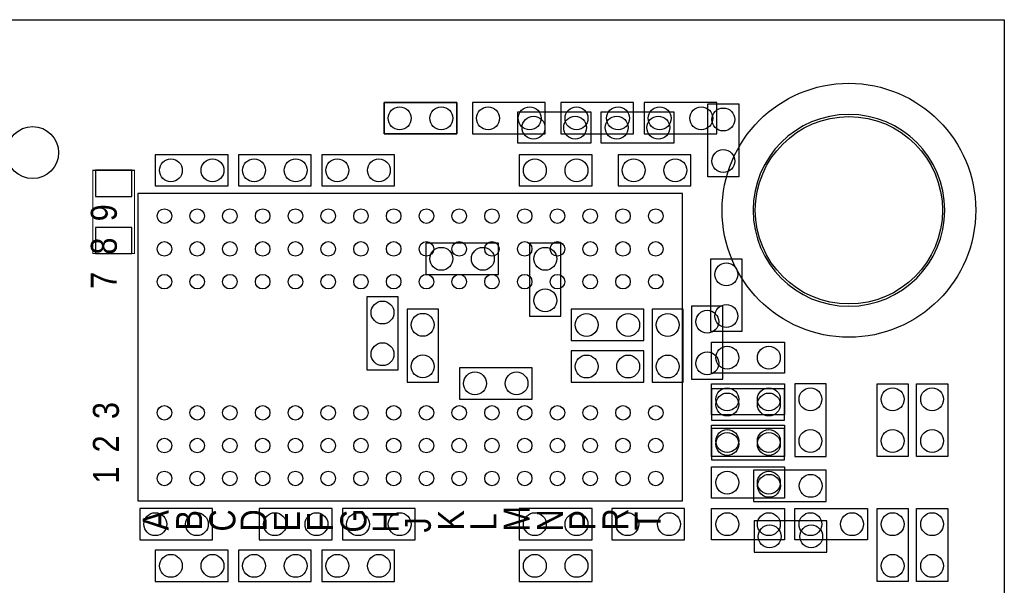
# Model space of a CAD drawing. Extents: x 0 to 67.8, y -2.4 to 38.6.
# Tile 6 of 6: x 43.6 to 67.6, y 24.8 to 38.6. Entities that reach past the tile are written whole.
import ezdxf

# ---------------------------------------------------------------- set-up
doc = ezdxf.new("R2010")
doc.units = 0
for name, color, linetype in [('BG_OUTLINE', 3, 'CONTINUOUS'), ('PG_ASSEMBLY_BOTTOM', 4, 'CONTINUOUS'), ('PG_ASSEMBLY_TOP', 5, 'CONTINUOUS'), ('PIN_BOTTOM', 7, 'CONTINUOUS'), ('PIN_TOP', 6, 'CONTINUOUS')]:
    doc.layers.add(name, color=color, linetype=linetype)

msp = doc.modelspace()

# ---------------------------------------------------------------- linework, layer by layer
at = {"layer": 'BG_OUTLINE'}
msp.add_lwpolyline([(67.600068, 0), (25.299924, 0), (25.299924, 3.75412, 0.414116), (24.800052, 4.253992, 0.414221), (24.299926, 3.75412), (24.299926, 0), (0, 0), (0, 17.999964, 0.41415), (1.999996, 19.99996, 0.414214), (0, 21.999956), (0, 38.600126), (67.600068, 38.600126), (67.600068, 21.999956, 1.000034), (67.600068, 17.999964)], format="xyb", close=True, dxfattribs=at)
for points in [[(0, 38.600126), (67.600068, 38.600126)], [(67.600068, 37.500052), (67.600068, 21.999956)]]:
    msp.add_lwpolyline(points, dxfattribs=at)
at = {"layer": 'PG_ASSEMBLY_BOTTOM'}
for points in [[(52.451, 35.814), (54.229, 35.814), (54.229, 36.576), (52.451, 36.576)], [(56.388, 36.576), (54.61, 36.576), (54.61, 35.814), (56.388, 35.814)], [(56.769, 35.814), (58.547, 35.814), (58.547, 36.576), (56.769, 36.576)], [(58.801, 35.814), (60.579, 35.814), (60.579, 36.576), (58.801, 36.576)], [(46.863, 34.544), (48.641, 34.544), (48.641, 35.306), (46.863, 35.306)], [(50.673, 35.306), (48.895, 35.306), (48.895, 34.544), (50.673, 34.544)], [(50.927, 34.544), (52.705, 34.544), (52.705, 35.306), (50.927, 35.306)], [(55.753, 34.544), (57.531, 34.544), (57.531, 35.306), (55.753, 35.306)], [(59.944, 35.306), (58.166, 35.306), (58.166, 34.544), (59.944, 34.544)], [(55.245, 33.147), (53.467, 33.147), (53.467, 32.385), (55.245, 32.385)], [(56.769, 31.369), (56.769, 33.147), (56.007, 33.147), (56.007, 31.369)], [(52.0319, 31.83509), (52.0319, 30.05709), (52.7939, 30.05709), (52.7939, 31.83509)], [(53.014372, 31.536132), (53.014372, 29.758132), (53.776372, 29.758132), (53.776372, 31.536132)], [(58.79465, 31.533846), (57.01665, 31.533846), (57.01665, 30.771846), (58.79465, 30.771846)], [(58.99785, 31.533846), (58.99785, 29.755846), (59.75985, 29.755846), (59.75985, 31.533846)], [(59.96305, 31.610046), (59.96305, 29.832046), (60.72505, 29.832046), (60.72505, 31.610046)], [(58.79465, 30.517846), (57.01665, 30.517846), (57.01665, 29.755846), (58.79465, 29.755846)], [(54.289452, 29.34335), (56.067452, 29.34335), (56.067452, 30.10535), (54.289452, 30.10535)], [(62.23, 29.591), (60.452, 29.591), (60.452, 28.829), (62.23, 28.829)], [(63.246, 27.94), (63.246, 29.718), (62.484, 29.718), (62.484, 27.94)], [(62.23, 28.6258), (60.452, 28.6258), (60.452, 27.8638), (62.23, 27.8638)], [(63.251334, 27.605736), (61.473334, 27.605736), (61.473334, 26.843736), (63.251334, 26.843736)], [(48.26, 26.67), (46.482, 26.67), (46.482, 25.908), (48.26, 25.908)], [(49.403, 25.908), (51.181, 25.908), (51.181, 26.67), (49.403, 26.67)], [(51.435, 25.908), (53.213, 25.908), (53.213, 26.67), (51.435, 26.67)], [(55.753, 25.908), (57.531, 25.908), (57.531, 26.67), (55.753, 26.67)], [(59.7916, 26.67), (58.0136, 26.67), (58.0136, 25.908), (59.7916, 25.908)], [(63.264796, 26.371804), (61.486796, 26.371804), (61.486796, 25.609804), (63.264796, 25.609804)], [(46.863, 24.892), (48.641, 24.892), (48.641, 25.654), (46.863, 25.654)], [(50.673, 25.654), (48.895, 25.654), (48.895, 24.892), (50.673, 24.892)], [(50.927, 24.892), (52.705, 24.892), (52.705, 25.654), (50.927, 25.654)], [(55.753, 24.892), (57.531, 24.892), (57.531, 25.654), (55.753, 25.654)]]:
    msp.add_lwpolyline(points, close=True, dxfattribs=at)
at = {"layer": 'PG_ASSEMBLY_BOTTOM', "const_width": 0.0254}
msp.add_lwpolyline([(45.339, 34.925), (45.339, 32.893), (46.355, 32.893), (46.355, 34.925)], close=True, dxfattribs=at)
at = {"layer": 'PG_ASSEMBLY_TOP'}
for points in [[(54.229, 35.814), (52.451, 35.814), (52.451, 36.576), (54.229, 36.576)], [(55.720234, 36.348162), (57.498234, 36.348162), (57.498234, 35.586162), (55.720234, 35.586162)], [(59.530234, 35.586162), (57.752234, 35.586162), (57.752234, 36.348162), (59.530234, 36.348162)], [(61.117226, 36.546536), (61.117226, 34.768536), (60.355226, 34.768536), (60.355226, 36.546536)], [(59.735974, 26.856944), (59.735974, 34.357056), (46.436026, 34.357056), (46.436026, 26.856944)], [(60.429394, 30.988), (60.429394, 32.766), (61.191394, 32.766), (61.191394, 30.988)], [(62.23, 29.972), (60.452, 29.972), (60.452, 30.734), (62.23, 30.734)], [(62.23, 28.956), (60.452, 28.956), (60.452, 29.718), (62.23, 29.718)], [(65.2526, 29.718), (65.2526, 27.94), (64.4906, 27.94), (64.4906, 29.718)], [(66.2178, 29.718), (66.2178, 27.94), (65.4558, 27.94), (65.4558, 29.718)], [(62.23, 27.94), (60.452, 27.94), (60.452, 28.702), (62.23, 28.702)], [(62.23, 26.924), (60.452, 26.924), (60.452, 27.686), (62.23, 27.686)], [(62.23, 25.908), (60.452, 25.908), (60.452, 26.67), (62.23, 26.67)], [(64.262, 25.908), (62.484, 25.908), (62.484, 26.67), (64.262, 26.67)], [(64.4906, 24.892), (64.4906, 26.67), (65.2526, 26.67), (65.2526, 24.892)], [(65.4558, 24.892), (65.4558, 26.67), (66.2178, 26.67), (66.2178, 24.892)]]:
    msp.add_lwpolyline(points, close=True, dxfattribs=at)
msp.add_lwpolyline([(66.145156, 33.949132, 1), (61.464444, 33.949132, 1)], format="xyb", close=True, dxfattribs=at)
at = {"layer": 'PIN_BOTTOM'}
for points in [[(45.4025, 34.29), (46.2915, 34.29), (46.2915, 34.925), (45.4025, 34.925)], [(45.4025, 32.893), (46.2915, 32.893), (46.2915, 33.528), (45.4025, 33.528)]]:
    msp.add_lwpolyline(points, close=True, dxfattribs=at)
for centre, radius in [((63.8048, 33.949132), 3.0988), ((52.832, 36.195), 0.2794), ((53.848, 36.195), 0.2794), ((54.991, 36.195), 0.2794), ((56.007, 36.195), 0.2794), ((57.15, 36.195), 0.2794), ((58.166, 36.195), 0.2794), ((59.182, 36.195), 0.2794), ((60.198, 36.195), 0.2794), ((43.8658, 35.3568), 0.635), ((47.244, 34.925), 0.2794), ((48.26, 34.925), 0.2794), ((49.276, 34.925), 0.2794), ((50.292, 34.925), 0.2794), ((51.308, 34.925), 0.2794), ((52.324, 34.925), 0.2794), ((56.134, 34.925), 0.2794), ((57.15, 34.925), 0.2794), ((58.547, 34.925), 0.2794), ((59.563, 34.925), 0.2794), ((53.848, 32.766), 0.2794), ((54.864, 32.766), 0.2794), ((56.388, 32.766), 0.2794), ((56.388, 31.75), 0.2794), ((52.4129, 31.45409), 0.2794), ((60.34405, 31.229046), 0.2794), ((53.395372, 31.155132), 0.2794), ((57.39765, 31.152846), 0.2794), ((58.41365, 31.152846), 0.2794), ((59.37885, 31.152846), 0.2794), ((52.4129, 30.43809), 0.2794), ((53.395372, 30.139132), 0.2794), ((57.39765, 30.136846), 0.2794), ((58.41365, 30.136846), 0.2794), ((59.37885, 30.136846), 0.2794), ((60.34405, 30.213046), 0.2794), ((54.670452, 29.72435), 0.2794), ((55.686452, 29.72435), 0.2794), ((62.865, 29.337), 0.2794), ((60.833, 29.21), 0.2794), ((61.849, 29.21), 0.2794), ((60.833, 28.2448), 0.2794), ((61.849, 28.2448), 0.2794), ((62.865, 28.321), 0.2794), ((61.854334, 27.224736), 0.2794), ((62.870334, 27.224736), 0.2794), ((46.863, 26.289), 0.2794), ((47.879, 26.289), 0.2794), ((49.784, 26.289), 0.2794), ((50.8, 26.289), 0.2794), ((51.816, 26.289), 0.2794), ((52.832, 26.289), 0.2794), ((56.134, 26.289), 0.2794), ((57.15, 26.289), 0.2794), ((58.3946, 26.289), 0.2794), ((59.4106, 26.289), 0.2794), ((61.867796, 25.990804), 0.2794), ((62.883796, 25.990804), 0.2794), ((47.244, 25.273), 0.2794), ((48.26, 25.273), 0.2794), ((49.276, 25.273), 0.2794), ((50.292, 25.273), 0.2794), ((51.308, 25.273), 0.2794), ((52.324, 25.273), 0.2794), ((56.134, 25.273), 0.2794), ((57.15, 25.273), 0.2794)]:
    msp.add_circle(centre, radius, dxfattribs=at)
at = {"layer": 'PIN_TOP'}
for centre, radius in [((52.832, 36.195), 0.2794), ((53.848, 36.195), 0.2794), ((60.736226, 36.165536), 0.2794), ((56.101234, 35.967162), 0.2794), ((57.117234, 35.967162), 0.2794), ((58.133234, 35.967162), 0.2794), ((59.149234, 35.967162), 0.2794), ((63.8048, 33.949132), 2.286), ((60.736226, 35.149536), 0.2794), ((47.086012, 33.806892), 0.1778), ((47.886112, 33.806892), 0.1778), ((48.685958, 33.806892), 0.1778), ((49.486058, 33.806892), 0.1778), ((50.285904, 33.806892), 0.1778), ((51.086004, 33.806892), 0.1778), ((51.886104, 33.806892), 0.1778), ((52.68595, 33.806892), 0.1778), ((53.48605, 33.806892), 0.1778), ((54.285896, 33.806892), 0.1778), ((55.085996, 33.806892), 0.1778), ((55.886096, 33.806892), 0.1778), ((56.685942, 33.806892), 0.1778), ((57.486042, 33.806892), 0.1778), ((58.285888, 33.806892), 0.1778), ((59.085988, 33.806892), 0.1778), ((47.086012, 33.007046), 0.1778), ((47.886112, 33.007046), 0.1778), ((48.685958, 33.007046), 0.1778), ((49.486058, 33.007046), 0.1778), ((50.285904, 33.007046), 0.1778), ((51.086004, 33.007046), 0.1778), ((51.886104, 33.007046), 0.1778), ((52.68595, 33.007046), 0.1778), ((53.48605, 33.007046), 0.1778), ((54.285896, 33.007046), 0.1778), ((55.085996, 33.007046), 0.1778), ((55.886096, 33.007046), 0.1778), ((56.685942, 33.007046), 0.1778), ((57.486042, 33.007046), 0.1778), ((58.285888, 33.007046), 0.1778), ((59.085988, 33.007046), 0.1778), ((60.810394, 32.385), 0.2794), ((47.086012, 32.206946), 0.1778), ((47.886112, 32.206946), 0.1778), ((48.685958, 32.206946), 0.1778), ((49.486058, 32.206946), 0.1778), ((50.285904, 32.206946), 0.1778), ((51.086004, 32.206946), 0.1778), ((51.886104, 32.206946), 0.1778), ((52.68595, 32.206946), 0.1778), ((53.48605, 32.206946), 0.1778), ((54.285896, 32.206946), 0.1778), ((55.085996, 32.206946), 0.1778), ((55.886096, 32.206946), 0.1778), ((56.685942, 32.206946), 0.1778), ((57.486042, 32.206946), 0.1778), ((58.285888, 32.206946), 0.1778), ((59.085988, 32.206946), 0.1778), ((60.810394, 31.369), 0.2794), ((60.833, 30.353), 0.2794), ((61.849, 30.353), 0.2794), ((60.833, 29.337), 0.2794), ((61.849, 29.337), 0.2794), ((64.8716, 29.337), 0.2794), ((65.8368, 29.337), 0.2794), ((47.086012, 29.007054), 0.1778), ((47.886112, 29.007054), 0.1778), ((48.685958, 29.007054), 0.1778), ((49.486058, 29.007054), 0.1778), ((50.285904, 29.007054), 0.1778), ((51.086004, 29.007054), 0.1778), ((51.886104, 29.007054), 0.1778), ((52.68595, 29.007054), 0.1778), ((53.48605, 29.007054), 0.1778), ((54.285896, 29.007054), 0.1778), ((55.085996, 29.007054), 0.1778), ((55.886096, 29.007054), 0.1778), ((56.685942, 29.007054), 0.1778), ((57.486042, 29.007054), 0.1778), ((58.285888, 29.007054), 0.1778), ((59.085988, 29.007054), 0.1778), ((47.086012, 28.206954), 0.1778), ((47.886112, 28.206954), 0.1778), ((48.685958, 28.206954), 0.1778), ((49.486058, 28.206954), 0.1778), ((50.285904, 28.206954), 0.1778), ((51.086004, 28.206954), 0.1778), ((51.886104, 28.206954), 0.1778), ((52.68595, 28.206954), 0.1778), ((53.48605, 28.206954), 0.1778), ((54.285896, 28.206954), 0.1778), ((55.085996, 28.206954), 0.1778), ((55.886096, 28.206954), 0.1778), ((56.685942, 28.206954), 0.1778), ((57.486042, 28.206954), 0.1778), ((58.285888, 28.206954), 0.1778), ((59.085988, 28.206954), 0.1778), ((60.833, 28.321), 0.2794), ((61.849, 28.321), 0.2794), ((64.8716, 28.321), 0.2794), ((65.8368, 28.321), 0.2794), ((47.086012, 27.407108), 0.1778), ((47.886112, 27.407108), 0.1778), ((48.685958, 27.407108), 0.1778), ((49.486058, 27.407108), 0.1778), ((50.285904, 27.407108), 0.1778), ((51.086004, 27.407108), 0.1778), ((51.886104, 27.407108), 0.1778), ((52.68595, 27.407108), 0.1778), ((53.48605, 27.407108), 0.1778), ((54.285896, 27.407108), 0.1778), ((55.085996, 27.407108), 0.1778), ((55.886096, 27.407108), 0.1778), ((56.685942, 27.407108), 0.1778), ((57.486042, 27.407108), 0.1778), ((58.285888, 27.407108), 0.1778), ((59.085988, 27.407108), 0.1778), ((60.833, 27.305), 0.2794), ((61.849, 27.305), 0.2794), ((60.833, 26.289), 0.2794), ((61.849, 26.289), 0.2794), ((62.865, 26.289), 0.2794), ((63.881, 26.289), 0.2794), ((64.8716, 26.289), 0.2794), ((65.8368, 26.289), 0.2794), ((64.8716, 25.273), 0.2794), ((65.8368, 25.273), 0.2794)]:
    msp.add_circle(centre, radius, dxfattribs=at)

# ---------------------------------------------------------------- texts
at = {"layer": 'PG_ASSEMBLY_TOP', "width": 0.88}
for s, p in [('9', (45.9232, 33.6804)), ('8', (45.9232, 32.8676)), ('7', (45.9232, 32.0294)), ('3', (45.974, 28.8544)), ('2', (45.974, 28.0416)), ('1', (45.974, 27.2796)), ('A', (47.1932, 26.1366)), ('B', (48.006, 26.1366)), ('C', (48.8188, 26.1112)), ('D', (49.5808, 26.1112)), ('E', (50.3936, 26.1112)), ('F', (51.2064, 26.1112)), ('G', (52.0192, 26.0858)), ('H', (52.8066, 26.0858)), ('K', (54.4068, 26.1366)), ('L', (55.1942, 26.1366)), ('M', (56.007, 26.1112)), ('N', (56.8198, 26.1112)), ('P', (57.6072, 26.1366)), ('R', (58.42, 26.1366)), ('T', (59.2074, 26.1366)), ('J', (53.594, 26.0858))]:
    msp.add_text(s, height=0.635, rotation=90, dxfattribs=at).set_placement(p)

doc.saveas('drawing.dxf')
